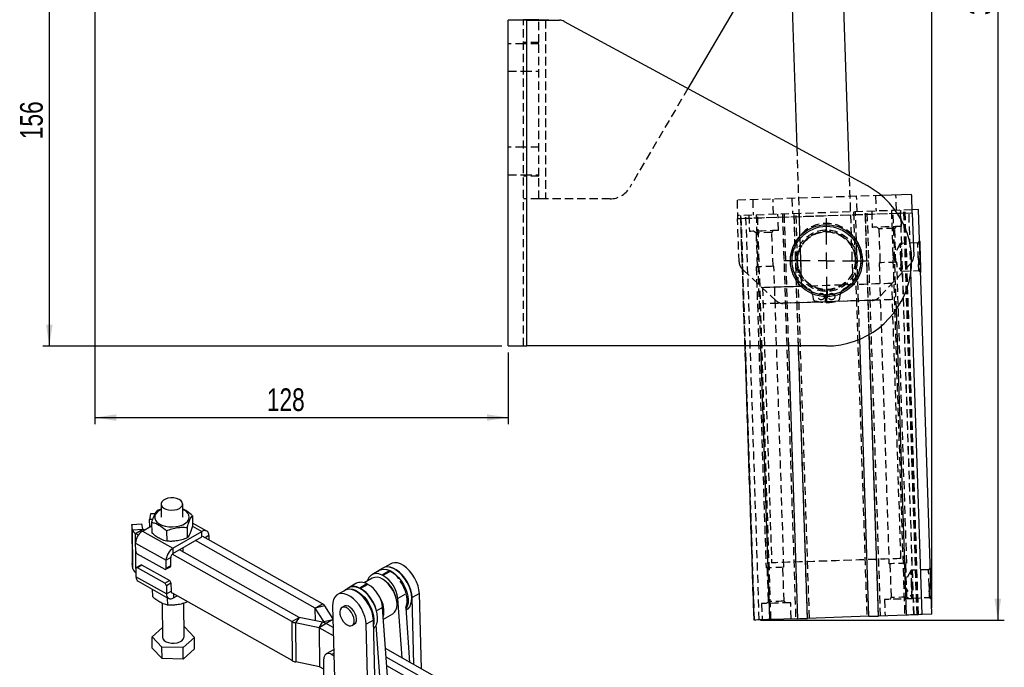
# Model space of a CAD drawing. Extents: x 56 to 806, y 64 to 579.
# Tile 2 of 9: x 56 to 361, y 236 to 436. Entities that reach past the tile are written whole.
import ezdxf

# ---------------------------------------------------------------- set-up
doc = ezdxf.new("R2010")
doc.units = 0
doc.header["$LTSCALE"] = 2
doc.linetypes.add('HIDDEN', pattern=[1.905, 1.27, -0.635])
doc.layers.get('0').update_dxf_attribs({"linetype": 'CONTINUOUS'})
doc.styles.add('SLDTEXTSTYLE0', font='TXT', dxfattribs={"width": 0.75})
doc.dimstyles.new('SLDDIMSTYLE0', dxfattribs={"dimtxt": 7, "dimasz": 6.604, "dimexe": 0, "dimexo": 0.0625, "dimgap": 1.75, "dimtad": 1, "dimdec": 0, "dimrnd": 1e-09, "dimzin": 12, "dimtxsty": 'SLDTEXTSTYLE0', "dimsah": 1, "dimcen": 0.09, "dimazin": 3, "dimtfac": 1, "dimtdec": 0, "dimtofl": 0, "dimtmove": 0, "dimatfit": 3, "dimtolj": 1, "dimtzin": 12})

# ---------------------------------------------------------------- blocks, each defined once
blk = doc.blocks.new('_D')
at = {"color": 179, "linetype": 'CONTINUOUS'}
for p, q in [((77.64, 491.12), (63.53, 491.12)), ((65.53, 491.12), (65.53, 334.97)), ((205.36, 334.97), (63.53, 334.97))]:
    blk.add_line(p, q, dxfattribs=at)
for points in [[(65.53, 491.12), (64.51, 484.52), (66.54, 484.52)], [(65.53, 334.97), (66.54, 341.58), (64.51, 341.58)]]:
    blk.add_solid(points, dxfattribs=at)
at = {"color": 179, "linetype": 'CONTINUOUS', "insert": (56.5, 398.81, 0.1), "char_height": 7, "attachment_point": 1, "rotation": 90, "style": 'SLDTEXTSTYLE0'}
blk.add_mtext('156', dxfattribs=at)
blk = doc.blocks.new('_D_1')
at = {"color": 179, "linetype": 'CONTINUOUS'}
for p, q in [((79.38, 515.12), (79.38, 571.83)), ((338.32, 569.83), (79.38, 569.83)), ((338.32, 254.14), (338.32, 571.83))]:
    blk.add_line(p, q, dxfattribs=at)
for points in [[(79.38, 569.83), (85.98, 568.82), (85.98, 570.85)], [(338.32, 569.83), (331.71, 570.85), (331.71, 568.82)]]:
    blk.add_solid(points, dxfattribs=at)
at = {"color": 179, "linetype": 'CONTINUOUS', "insert": (204.4, 578.86, 0.1), "char_height": 7, "attachment_point": 1, "style": 'SLDTEXTSTYLE0'}
blk.add_mtext('259', dxfattribs=at)
blk = doc.blocks.new('_D_2')
at = {"color": 179, "linetype": 'CONTINUOUS'}
for p, q in [((79.64, 489.12), (79.64, 310.87)), ((207.36, 332.97), (207.36, 310.87)), ((79.64, 312.87), (207.36, 312.87))]:
    blk.add_line(p, q, dxfattribs=at)
for points in [[(79.64, 312.87), (86.25, 311.86), (86.25, 313.89)], [(207.36, 312.87), (200.76, 313.89), (200.76, 311.86)]]:
    blk.add_solid(points, dxfattribs=at)
at = {"color": 179, "linetype": 'CONTINUOUS', "insert": (132.76, 321.9, 0.1), "char_height": 7, "attachment_point": 1, "style": 'SLDTEXTSTYLE0'}
blk.add_mtext('128', dxfattribs=at)
blk = doc.blocks.new('_D_3')
at = {"color": 179, "linetype": 'CONTINUOUS'}
for p, q in [((235.37, 555.38), (360.69, 555.38)), ((358.69, 555.38), (358.69, 250.33)), ((285.35, 250.33), (360.69, 250.33))]:
    blk.add_line(p, q, dxfattribs=at)
for points in [[(358.69, 555.38), (357.67, 548.78), (359.7, 548.78)], [(358.69, 250.33), (359.7, 256.94), (357.67, 256.94)]]:
    blk.add_solid(points, dxfattribs=at)
at = {"color": 179, "linetype": 'CONTINUOUS', "insert": (349.66, 437.15, 0.1), "char_height": 7, "attachment_point": 1, "rotation": 90, "style": 'SLDTEXTSTYLE0'}
blk.add_mtext('305', dxfattribs=at)
blk = doc.blocks.new('SW_CENTERMARKSYMBOL_7')
at = {"color": 0, "linetype": 'CONTINUOUS'}
for p, q in [((0, 5), (0, 13.1125)), ((-5, 0), (-13.1125, 0)), ((0, 0), (-2.5, 0)), ((0, 0), (0, 2.5)), ((0, 0), (0, -2.5)), ((0, 0), (2.5, 0)), ((5, 0), (13.1125, 0)), ((0, -5), (0, -13.1125))]:
    blk.add_line(p, q, dxfattribs=at)

msp = doc.modelspace()

# ---------------------------------------------------------------- linework, layer by layer
at = {"color": 7, "linetype": 'CONTINUOUS'}
for p, q in [((294.357764, 462.81135), (296.550436, 396.249233)), ((312.850067, 387.416883), (310.349086, 463.338132)), ((278.910467, 441.782481), (262.883125, 414.49268)), ((207.364289, 334.973893), (207.364289, 435.573882)), ((213.114288, 435.573882), (207.364289, 435.573882)), ((216.864288, 435.723885), (212.114287, 435.723885)), ((212.114287, 435.573882), (212.114287, 435.723885)), ((213.114288, 334.973893), (213.114288, 435.573882)), ((213.114288, 435.573882), (223.218314, 435.573882)), ((216.864288, 435.573882), (216.864288, 435.723885)), ((216.864288, 435.723885), (218.864288, 435.723885)), ((218.864288, 435.723885), (219.874468, 435.723885)), ((224.647587, 435.211531), (318.257945, 384.486495)), ((332.046779, 381.758279), (322.705539, 381.450555)), ((334.202083, 377.076707), (332.203166, 377.010858)), ((332.236091, 376.011393), (332.674505, 362.702689)), ((338.317575, 252.144477), (334.202083, 377.076707)), ((335.3192, 252.045682), (331.831688, 357.914707)), ((330.446469, 251.885167), (327.336961, 346.2793)), ((321.836511, 251.601568), (318.972023, 338.557682)), ((207.364289, 334.973893), (213.114288, 334.973893)), ((305.705363, 334.973893), (213.114288, 334.973893)), ((283.347389, 250.333658), (280.559191, 334.973893)), ((288.220117, 250.494173), (285.437206, 334.973893)), ((296.830075, 250.777802), (294.05651, 334.973893)), ((299.848439, 250.877223), (297.078146, 334.973893)), ((318.818146, 251.502118), (315.999458, 337.068087)), ((100.083872, 286.149636), (100.126258, 282.097196)), ((106.792559, 282.166927), (106.750173, 286.219366)), ((96.8141, 283.191941), (96.537997, 281.391079)), ((98.183865, 283.13324), (96.8141, 283.191941)), ((100.099915, 284.616035), (98.838941, 284.164103)), ((91.018109, 279.845987), (94.172617, 280.025574)), ((94.424592, 278.384232), (94.172617, 280.025574)), ((97.423295, 281.35314), (96.537997, 281.391079)), ((96.561768, 279.118832), (96.537997, 281.391079)), ((97.145239, 280.548005), (97.179062, 277.314665)), ((109.78559, 282.568436), (109.819413, 279.335095)), ((114.195337, 277.830884), (109.809304, 280.301337)), ((91.270078, 278.204649), (91.018109, 279.845987)), ((91.018109, 279.845987), (91.144128, 267.79819)), ((91.270078, 278.204649), (94.424592, 278.384232)), ((91.396104, 266.156848), (91.270078, 278.204649)), ((92.187346, 277.089244), (94.426517, 278.38189)), ((93.051855, 276.602306), (92.187346, 277.089244)), ((94.313197, 277.820762), (97.156596, 279.462222)), ((94.313197, 277.820762), (103.74059, 272.510739)), ((94.861142, 278.137086), (94.426517, 278.38189)), ((101.771712, 277.942123), (101.805535, 274.708782)), ((103.74059, 272.510739), (112.697275, 277.681324)), ((108.091888, 278.952338), (108.125711, 275.718998)), ((112.714464, 276.03844), (112.697275, 277.681324)), ((92.217656, 274.131826), (101.645049, 268.821803)), ((92.243717, 271.640124), (92.217656, 274.131826)), ((103.757779, 270.867855), (112.714464, 276.03844)), ((147.7163, 254.065335), (110.734565, 274.895469)), ((149.955471, 255.357981), (112.973737, 276.188115)), ((114.844376, 276.441612), (114.85813, 275.126722)), ((103.74059, 272.510739), (103.757779, 270.867855)), ((142.719412, 251.180693), (105.737678, 272.010827)), ((106.905681, 271.352943), (106.891829, 272.677104)), ((91.396104, 266.156848), (91.144128, 267.79819)), ((92.720812, 270.826997), (101.205471, 266.047973)), ((103.059263, 269.638211), (101.645049, 268.821803)), ((101.67111, 266.330101), (101.645049, 268.821803)), ((103.085323, 267.146509), (103.059263, 269.638211)), ((140.480241, 249.888047), (103.498506, 270.718181)), ((92.300425, 266.218615), (92.326493, 263.726909)), ((93.852705, 267.346887), (92.438491, 266.530478)), ((94.180284, 267.317147), (92.766071, 266.500739)), ((101.250723, 261.721719), (92.766071, 266.500739)), ((102.664937, 262.538127), (94.180284, 267.317147)), ((101.533051, 266.018234), (102.947264, 266.834642)), ((101.67111, 266.330101), (103.085323, 267.146509)), ((167.44166, 265.632186), (165.202488, 264.33954)), ((168.629729, 266.404643), (167.498358, 265.751517)), ((170.65954, 265.505594), (168.420369, 264.212948)), ((170.894359, 265.393578), (168.655188, 264.100932)), ((171.047819, 267.713978), (169.193013, 266.643221)), ((170.894359, 265.393578), (170.65954, 265.505594)), ((172.475845, 265.955725), (172.334446, 266.03738)), ((101.753886, 258.416886), (92.326493, 263.726909)), ((92.975532, 262.337638), (102.402925, 257.027615)), ((101.250723, 261.721719), (102.664937, 262.538127)), ((103.142032, 261.725001), (101.727818, 260.908592)), ((103.142032, 261.725001), (103.1681, 259.233294)), ((165.340561, 263.283822), (162.819982, 261.828722)), ((168.655188, 264.100932), (168.420369, 264.212948)), ((168.751697, 262.832935), (168.516033, 262.969026)), ((97.361565, 259.867184), (97.385279, 257.600085)), ((101.727818, 260.908592), (101.753886, 258.416886)), ((101.753886, 258.416886), (103.1681, 259.233294)), ((140.606263, 237.840248), (103.624525, 258.670384)), ((156.835058, 259.509125), (154.595886, 258.216479)), ((158.070353, 260.308845), (156.938982, 259.655719)), ((160.312922, 261.625085), (158.07375, 260.332439)), ((163.706324, 261.491587), (161.467152, 260.198941)), ((161.701971, 260.086925), (161.467152, 260.198941)), ((163.941143, 261.379571), (161.701971, 260.086925)), ((161.916468, 259.859927), (161.77507, 259.941582)), ((163.941143, 261.379571), (163.706324, 261.491587)), ((101.988038, 257.261302), (102.011753, 254.994203)), ((103.90098, 257.177179), (105.073659, 257.854152)), ((108.331774, 256.019004), (108.331921, 256.004422)), ((174.570918, 238.643636), (173.248875, 256.9919)), ((177.572077, 256.964553), (177.572078, 257.127835)), ((179.896902, 258.565486), (177.657731, 257.27284)), ((178.230581, 236.582314), (177.657731, 257.27284)), ((180.54158, 235.280632), (179.896902, 258.565486)), ((100.404019, 255.543153), (100.513489, 245.077596)), ((107.17979, 245.147328), (107.070862, 255.561198)), ((147.7163, 254.065335), (149.955471, 255.357981)), ((150.688588, 254.710087), (147.717841, 254.063974)), ((150.398682, 249.939854), (147.717841, 254.063974)), ((153.184543, 250.87039), (150.688588, 254.710087)), ((153.07954, 254.662919), (154.258272, 212.088799)), ((156.674884, 254.615159), (155.967777, 254.206955)), ((170.512253, 226.826444), (168.53483, 254.27054)), ((173.005431, 255.192316), (173.005431, 255.464452)), ((177.001887, 237.274382), (175.788532, 254.114193)), ((175.835931, 253.456346), (176.03746, 253.572687)), ((140.480241, 249.888047), (142.719412, 251.180693)), ((140.480241, 249.888047), (140.606263, 237.840248)), ((142.721819, 251.179831), (141.625378, 249.478007)), ((149.986661, 249.701999), (142.721819, 251.179831)), ((148.89022, 248.000175), (149.986661, 249.701999)), ((165.684141, 250.360633), (163.44497, 249.067987)), ((166.43864, 223.109221), (165.684141, 250.360633)), ((167.012701, 250.868755), (167.012701, 251.032037)), ((168.798181, 250.615565), (171.690045, 252.285002)), ((296.830075, 250.777802), (288.220117, 250.494173)), ((318.818146, 251.502118), (299.848439, 250.877223)), ((330.446469, 251.885167), (321.836511, 251.601568)), ((338.317575, 252.144477), (335.3192, 252.045682)), ((97.30918, 245.220686), (100.481904, 248.097285)), ((107.1469, 248.292013), (107.349799, 248.288656)), ((107.349799, 248.288656), (110.384099, 245.004238)), ((148.89022, 248.000175), (141.625378, 249.478007)), ((141.625378, 249.478007), (141.751399, 237.430208)), ((148.89022, 248.000175), (149.016241, 235.952377)), ((151.131798, 249.291959), (148.892627, 247.999313)), ((148.892627, 247.999313), (149.018648, 235.951515)), ((153.333282, 245.498093), (148.892627, 247.999313)), ((153.261454, 248.092421), (151.131798, 249.291959)), ((159.142519, 248.707546), (159.849626, 249.115749)), ((164.199468, 221.816575), (163.44497, 249.067987)), ((168.273081, 225.533798), (166.600028, 248.75363)), ((100.34348, 241.936268), (97.30918, 245.220686)), ((97.345841, 241.715872), (97.30918, 245.220686)), ((110.384099, 245.004238), (106.88094, 241.828045)), ((110.42076, 241.499424), (110.384099, 245.004238)), ((100.380141, 238.431454), (97.345841, 241.715872)), ((106.88094, 241.828045), (100.34348, 241.936268)), ((100.380141, 238.431454), (100.34348, 241.936268)), ((106.917601, 238.323232), (106.88094, 241.828045)), ((110.42076, 241.499424), (106.917601, 238.323232)), ((153.343338, 241.191096), (151.104166, 239.89845)), ((153.343338, 241.191096), (153.451018, 241.245699)), ((186.837185, 231.734604), (169.453089, 241.526277)), ((106.917601, 238.323232), (100.380141, 238.431454)), ((149.016241, 235.952377), (141.751399, 237.430208)), ((150.413674, 231.295614), (150.413674, 238.372301)), ((152.770697, 239.733423), (153.504617, 239.30974)), ((184.598013, 230.441958), (169.644886, 238.864376)), ((150.413675, 235.165759), (149.018648, 235.951515)), ((182.358842, 229.149312), (169.836684, 236.202476))]:
    msp.add_line(p, q, dxfattribs=at)
at = {"color": 7, "linetype": 'HIDDEN'}
for p, q in [((212.114287, 334.973893), (212.114287, 435.573882)), ((213.114288, 334.973893), (213.114288, 435.573882)), ((216.864288, 428.723885), (216.864288, 435.573882)), ((218.864288, 435.723885), (218.864288, 380.42388)), ((218.864288, 435.573882), (218.864288, 380.42388)), ((212.114287, 428.323886), (207.364289, 428.323886)), ((216.864288, 428.723885), (212.114287, 428.723885)), ((216.864288, 428.323886), (212.114287, 428.323886)), ((216.864288, 387.423887), (216.864288, 428.723885)), ((207.364289, 419.823884), (212.114287, 419.823884)), ((212.114287, 419.823884), (216.864288, 419.823884)), ((262.883125, 414.49268), (244.903622, 383.87893)), ((212.114287, 396.323888), (207.364289, 396.323888)), ((216.864288, 396.323888), (212.114287, 396.323888)), ((296.550436, 396.249233), (297.962932, 353.370717)), ((207.364289, 387.823886), (212.114287, 387.823886)), ((212.114287, 387.823886), (216.864288, 387.823886)), ((216.864288, 387.423887), (212.114287, 387.423887)), ((216.864288, 380.42388), (216.864288, 387.423887)), ((313.954258, 353.897503), (312.850067, 387.416883)), ((216.864288, 380.42388), (212.114287, 380.42388)), ((218.864288, 380.42388), (216.864288, 380.42388)), ((238.867621, 380.42388), (218.864288, 380.42388)), ((322.705539, 381.450555), (278.076054, 379.980392)), ((295.066839, 380.540094), (295.223227, 375.792673)), ((315.212386, 376.451141), (315.055998, 381.198576)), ((320.902826, 381.391174), (321.059214, 376.643753)), ((327.355796, 376.851177), (327.199409, 381.598598)), ((282.923428, 380.140072), (283.079816, 375.392637)), ((289.376398, 375.600061), (289.220011, 380.347482)), ((332.203166, 377.010858), (278.232446, 375.232956)), ((332.236091, 376.011393), (278.26537, 374.233505)), ((327.677676, 375.861234), (278.26537, 374.233505)), ((280.559191, 334.973893), (279.2319, 375.265888)), ((283.347389, 250.333658), (279.2319, 375.265888)), ((283.497309, 250.338605), (279.381821, 375.27082)), ((284.951353, 250.386498), (280.835865, 375.318727)), ((281.730546, 375.348202), (281.895166, 370.350904)), ((285.437206, 334.973893), (284.104628, 375.426403)), ((288.569556, 250.505677), (284.454068, 375.437907)), ((290.890286, 370.647228), (290.725669, 375.644511)), ((292.099921, 375.689781), (296.215409, 250.757537)), ((294.05651, 334.973893), (292.71459, 375.710032)), ((297.078146, 334.973893), (295.732951, 375.809467)), ((299.848439, 250.877223), (295.732951, 375.809467)), ((300.463105, 250.897488), (296.347616, 375.829703)), ((297.222143, 375.858522), (297.962932, 353.370717)), ((313.954258, 353.897503), (313.213469, 376.385293)), ((314.087996, 376.414112), (318.203481, 251.481882)), ((315.999458, 337.068087), (314.702662, 376.434362)), ((318.972023, 338.557682), (317.721026, 376.533783)), ((321.836511, 251.601568), (317.721026, 376.533783)), ((322.451176, 251.621804), (318.335691, 376.554033)), ((319.709944, 376.599303), (319.874564, 371.60202)), ((325.781653, 376.799321), (329.897137, 251.867077)), ((327.336961, 346.2793), (326.330984, 376.817411)), ((332.736896, 251.960626), (328.621404, 376.892871)), ((332.750203, 251.961074), (328.634718, 376.893303)), ((328.869687, 371.89833), (328.705067, 376.895613)), ((333.720067, 251.993022), (329.604575, 376.925251)), ((334.013374, 252.002678), (329.89789, 376.934907)), ((334.156873, 252.007416), (330.04138, 376.939646)), ((334.161097, 252.007535), (330.045612, 376.93978)), ((331.831688, 357.914707), (331.203708, 376.977927)), ((278.703781, 360.924801), (278.26537, 374.233505)), ((321.373755, 371.651402), (321.932787, 371.128029)), ((326.847123, 371.289915), (327.370496, 371.848947)), ((327.191459, 360.837078), (326.847123, 371.289915)), ((283.394353, 370.400286), (283.953389, 369.876912)), ((283.953389, 369.876912), (284.297721, 359.424091)), ((288.867721, 370.038799), (289.391098, 370.597831)), ((289.212057, 359.585977), (288.867721, 370.038799)), ((321.932787, 371.128029), (322.277123, 360.675192)), ((328.54172, 366.667694), (326.211283, 362.305603)), ((333.957786, 366.846106), (328.54172, 366.667694)), ((334.519336, 367.445922), (333.957786, 366.846106)), ((326.211283, 362.305603), (328.823747, 358.106336)), ((284.006381, 359.414494), (287.068302, 266.46491)), ((292.565321, 266.645989), (289.503397, 359.595573)), ((331.866147, 360.553599), (321.966285, 349.979273)), ((321.985776, 360.665596), (325.047703, 267.716012)), ((330.544719, 267.897091), (327.482799, 360.846675)), ((332.046995, 360.765702), (331.866147, 360.553599)), ((290.226141, 348.933703), (279.651826, 358.833558)), ((328.823747, 358.106336), (334.239812, 358.284763)), ((334.239812, 358.284763), (334.839621, 357.723198)), ((326.112369, 349.295295), (325.947748, 354.292578)), ((328.746283, 269.338659), (325.947748, 354.292578)), ((285.969438, 352.975628), (286.134059, 347.978345)), ((285.969438, 352.975628), (288.767969, 268.021709)), ((301.447542, 350.757456), (301.607059, 349.545798)), ((305.405365, 348.424858), (305.496061, 352.323807)), ((305.914665, 352.323807), (306.00536, 348.424858)), ((309.803666, 349.545798), (309.963183, 350.757456)), ((319.875041, 349.031231), (292.375242, 348.125345)), ((330.597715, 257.434657), (330.253379, 267.887494)), ((287.359645, 266.474507), (287.703982, 256.02167)), ((292.618314, 256.183556), (292.273981, 266.636393)), ((325.339043, 267.725608), (325.683379, 257.272771)), ((331.867034, 265.72246), (329.536596, 261.360368)), ((337.283099, 265.900871), (331.867034, 265.72246)), ((337.844657, 266.500688), (337.283099, 265.900871)), ((329.536596, 261.360368), (332.14906, 257.161102)), ((287.703982, 256.02167), (287.180601, 255.462638)), ((293.177349, 255.660168), (292.618314, 256.183556)), ((294.841157, 250.712267), (294.676537, 255.70958)), ((323.660815, 256.664357), (323.825436, 251.667074)), ((325.683379, 257.272771), (325.159999, 256.713739)), ((331.156747, 256.911299), (330.597715, 257.434657)), ((332.14906, 257.161102), (337.565126, 257.339499)), ((332.820551, 251.963398), (332.655938, 256.960681)), ((337.565126, 257.339499), (338.164935, 256.777963)), ((285.681413, 255.413255), (285.846034, 250.415972)), ((283.347389, 250.333658), (283.347392, 250.333658))]:
    msp.add_line(p, q, dxfattribs=at)
at = {"color": 8, "linetype": 'CONTINUOUS'}
for p, q in [((218.864288, 435.723885), (218.864288, 435.573882)), ((332.236091, 376.011393), (327.677676, 375.861234)), ((92.217649, 274.19193), (92.187346, 277.089244)), ((109.809851, 279.307679), (112.697275, 277.681324)), ((114.844376, 276.441612), (113.698304, 275.779999)), ((92.300763, 266.246583), (92.244644, 271.611444)), ((103.88691, 258.522594), (103.90098, 257.177179)), ((175.440821, 258.257284), (173.248875, 256.9919)), ((147.757198, 250.155522), (147.7163, 254.065335)), ((147.758727, 250.155211), (147.717841, 254.063974)), ((168.53483, 254.27054), (166.707204, 253.215475)), ((150.398682, 249.939854), (153.193477, 250.547698)), ((150.402263, 249.597514), (150.398682, 249.939854)), ((153.195264, 250.483172), (151.131798, 249.291959)), ((152.770697, 239.733423), (153.481525, 240.143775))]:
    msp.add_line(p, q, dxfattribs=at)
at = {"color": 7, "linetype": 'CONTINUOUS', "flags": 128}
for points in [[(332.236091, 376.011393), (332.199158, 377.132556), (332.163649, 378.210625), (332.130918, 379.20419), (332.102226, 380.075059), (332.078682, 380.789748), (332.061188, 381.320825), (332.050415, 381.647846), (332.046779, 381.758279)], [(334.679479, 362.584567), (334.717804, 361.421159), (334.753903, 360.325372), (334.785672, 359.36088), (334.811272, 358.58374), (334.829213, 358.039102), (334.838452, 357.758647), (334.838452, 357.758647), (334.829213, 358.039102), (334.811272, 358.58374), (334.785672, 359.36088), (334.753903, 360.325372), (334.717804, 361.421159), (334.679479, 362.584567), (334.64116, 363.747961), (334.605062, 364.843747), (334.573286, 365.80824), (334.547685, 366.58538), (334.529744, 367.130018), (334.520506, 367.410487), (334.520506, 367.410487), (334.529744, 367.130018), (334.547685, 366.58538), (334.573286, 365.80824), (334.605062, 364.843747), (334.64116, 363.747961), (334.679479, 362.584567)], [(103.279124, 284.284321), (104.182756, 284.339911), (105.029602, 284.532304), (105.756845, 284.847235), (106.310556, 285.261343), (106.649666, 285.743919), (106.749025, 286.259171), (106.601266, 286.768885), (106.217345, 287.235258), (105.625737, 287.623701), (104.870323, 287.905403), (104.007124, 288.059473), (103.100156, 288.074488), (102.216689, 287.949332), (101.422245, 287.693285), (100.775744, 287.32534), (100.325134, 286.872783), (100.103839, 286.369178), (100.128265, 285.851879), (100.396602, 285.359247), (100.888952, 284.927821), (101.568799, 284.589596), (102.385715, 284.369662), (103.279124, 284.284321)], [(100.101432, 284.471116), (99.688453, 284.25607), (98.965912, 283.738401), (98.453485, 283.145621), (98.175125, 282.50545), (98.14385, 281.847821), (98.36113, 281.203481), (98.8168, 280.602559), (99.489551, 280.073156), (100.347928, 279.640026), (101.351795, 279.32342), (102.454212, 279.138142), (103.603636, 279.092854), (104.746307, 279.189682), (105.828808, 279.424089), (106.800523, 279.785116), (107.616008, 280.255885), (108.237131, 280.814384), (108.634858, 281.434494), (108.79059, 282.087219), (108.697033, 282.742047), (108.358576, 283.368348), (107.79104, 283.936842), (107.020961, 284.420947), (106.767734, 284.540847)], [(179.896902, 258.565486), (179.777715, 259.730686), (179.486096, 260.95147), (179.031974, 262.186267), (178.430816, 263.393029), (177.703093, 264.530657), (176.873585, 265.560412), (175.970543, 266.447229), (175.024716, 267.160908), (174.068315, 267.677143), (173.133908, 267.978357), (172.253316, 268.054288), (171.456526, 267.902356), (171.047819, 267.713978)], [(167.010069, 265.383034), (167.415876, 265.701731), (168.123121, 266.006978), (168.929331, 266.097798), (169.808595, 265.971275), (170.73265, 265.631473), (171.671798, 265.089315), (172.595854, 264.362225), (173.475117, 263.473572), (174.281327, 262.451922), (174.988572, 261.330106), (175.574122, 260.144186), (176.019154, 258.932275), (176.309367, 257.733324), (176.435432, 256.585868), (176.393297, 255.526792), (176.184317, 254.59013), (175.815209, 253.80599), (175.811191, 253.799706)], [(176.03746, 253.572687), (176.429205, 253.852701), (176.946579, 254.459116), (177.315688, 255.243257), (177.524668, 256.179918), (177.566803, 257.238994), (177.440738, 258.38645), (177.150525, 259.585401), (176.705492, 260.797313), (176.119943, 261.983233), (175.412698, 263.105048), (174.606487, 264.126698), (173.727224, 265.015351), (172.803169, 265.742441), (171.864021, 266.2846), (170.939965, 266.624401), (170.060702, 266.750924), (169.254492, 266.660105), (168.629729, 266.404643)], [(177.657731, 257.27284), (177.538544, 258.43804), (177.246924, 259.658824), (176.792803, 260.893621), (176.191645, 262.100383), (175.463921, 263.238011), (174.634414, 264.267766), (173.731372, 265.154583), (172.785545, 265.868261), (171.829144, 266.384497), (170.894737, 266.685711), (170.014145, 266.761642), (169.829183, 266.747549)], [(338.004792, 261.639318), (338.043118, 260.475925), (338.079216, 259.380123), (338.110993, 258.415631), (338.136593, 257.638505), (338.154534, 257.093868), (338.163772, 256.813398), (338.163772, 256.813398), (338.154534, 257.093868), (338.136593, 257.638505), (338.110993, 258.415631), (338.079216, 259.380123), (338.043118, 260.475925), (338.004792, 261.639318), (337.966474, 262.802711), (337.930376, 263.898513), (337.898599, 264.863006), (337.872999, 265.640146), (337.855058, 266.184768), (337.845819, 266.465238), (337.845819, 266.465238), (337.855058, 266.184768), (337.872999, 265.640146), (337.898599, 264.863006), (337.930376, 263.898513), (337.966474, 262.802711), (338.004792, 261.639318)], [(168.420369, 264.212948), (167.421146, 264.574126), (166.477558, 264.68222), (165.625866, 264.53308), (164.898801, 264.132435), (164.324302, 263.495684), (163.924449, 262.647294), (163.859893, 262.429052)], [(171.690045, 252.285002), (171.690303, 252.285152), (172.248708, 252.748513), (172.663641, 253.405402), (172.919155, 254.230573), (173.005431, 255.192316), (172.919155, 256.253672), (172.663641, 257.373854), (172.248708, 258.509815), (171.690303, 259.617898), (171.009885, 260.655519), (170.233601, 261.582806), (169.391284, 262.364125), (168.515303, 262.969447)], [(175.732882, 254.203849), (175.963287, 254.813002), (176.136121, 255.780897), (176.136121, 256.867061), (175.963287, 258.034507), (175.623505, 259.243476), (175.128345, 260.452801), (174.494671, 261.6213), (173.970249, 262.407123)], [(103.1681, 259.233294), (103.183358, 259.080885), (103.225213, 258.950016), (103.292038, 258.845723), (103.381283, 258.772008), (103.489503, 258.731709), (103.612546, 258.726374), (103.623928, 258.727594)], [(156.450693, 259.287236), (156.856499, 259.605933), (157.563745, 259.91118), (158.369955, 260.001999), (159.249218, 259.875477), (160.173274, 259.535675), (161.112421, 258.993516), (162.036477, 258.266426), (162.91574, 257.377774), (163.72195, 256.356123), (164.429196, 255.234308), (165.014745, 254.048388), (165.459778, 252.836476), (165.749991, 251.637525), (165.876055, 250.49007), (165.833921, 249.430993), (165.72614, 248.843706)], [(165.684141, 250.360633), (165.564954, 251.525833), (165.273334, 252.746618), (164.819213, 253.981415), (164.218055, 255.188176), (163.490332, 256.325804), (162.660824, 257.35556), (161.757782, 258.242376), (160.811955, 258.956055), (159.855554, 259.47229), (158.921147, 259.773504), (158.040555, 259.849436), (157.243765, 259.697504), (156.835058, 259.509125)], [(165.758758, 247.665573), (165.869829, 247.756903), (166.387203, 248.363318), (166.756312, 249.147459), (166.965292, 250.08412), (167.007427, 251.143196), (166.881362, 252.290652), (166.591149, 253.489603), (166.146116, 254.701514), (165.560567, 255.887435), (164.853322, 257.00925), (164.047111, 258.0309), (163.167848, 258.919553), (162.243792, 259.646643), (161.304645, 260.188802), (160.380589, 260.528603), (159.501326, 260.655126), (158.695116, 260.564306), (158.070353, 260.308845)], [(163.44497, 249.067987), (163.325782, 250.233187), (163.034163, 251.453972), (162.580042, 252.688768), (161.978883, 253.89553), (161.25116, 255.033158), (160.421653, 256.062914), (159.51861, 256.94973), (158.572784, 257.663409), (157.616382, 258.179644), (156.681975, 258.480858), (155.801383, 258.55679), (155.004593, 258.404858), (154.318738, 258.030235), (153.767176, 257.445678), (153.368688, 256.671092), (153.136844, 255.732856), (153.07954, 254.662919)], [(157.555148, 248.864733), (158.160859, 248.611201), (158.721648, 248.568747), (159.195922, 248.740521), (159.548507, 249.113781), (159.753255, 249.660846), (159.794978, 250.341143), (159.670584, 251.104215), (159.389298, 251.893471), (158.971981, 252.650374), (158.449584, 253.318789), (157.860851, 253.849142), (157.249445, 254.202099), (156.660712, 254.351483), (156.138315, 254.286215), (155.720999, 254.011135), (155.439712, 253.546645), (155.315318, 252.927196), (155.357042, 252.198726), (155.561789, 251.415265), (155.914375, 250.634918), (156.388649, 249.915558), (156.949437, 249.31054), (157.555148, 248.864733)], [(159.849626, 249.115749), (159.903028, 249.148725), (160.255614, 249.521985), (160.460361, 250.06905), (160.502085, 250.749347), (160.377691, 251.512419), (160.096404, 252.301675), (159.679088, 253.058578), (159.156691, 253.726993), (158.567958, 254.257346), (157.956552, 254.610303), (157.367819, 254.759687), (156.845422, 254.694419), (156.674884, 254.615159)], [(288.220117, 250.494173), (287.557481, 250.472328), (286.909306, 250.45099), (286.276026, 250.430128), (285.65806, 250.409773), (285.055818, 250.389925), (284.469703, 250.370613), (283.900099, 250.351867), (283.347389, 250.333658)], [(296.830075, 250.777802), (296.839943, 250.77813), (297.528112, 250.80078), (298.339257, 250.827512), (299.150405, 250.854245), (299.838571, 250.876895), (299.848439, 250.877223)], [(318.818146, 251.502118), (318.828018, 251.502446), (319.516184, 251.525125), (320.327328, 251.551828), (321.138481, 251.578561), (321.826646, 251.60124), (321.836511, 251.601568)], [(335.3192, 252.045682), (334.766487, 252.027503), (334.19689, 252.008727), (333.610767, 251.989416), (333.00853, 251.969567), (332.390563, 251.949212), (331.757286, 251.928351), (331.109108, 251.907012), (330.446469, 251.885167)], [(100.513489, 245.077596), (100.514637, 245.037792), (100.662397, 244.528078), (101.046317, 244.061705), (101.637925, 243.673262), (102.393339, 243.39156), (103.256546, 243.237486), (104.163513, 243.222472), (105.046974, 243.347633), (105.841417, 243.603679), (106.487919, 243.971625), (106.938528, 244.42418), (107.159824, 244.927785), (107.17979, 245.147328)]]:
    msp.add_lwpolyline(points, dxfattribs=at)
at = {"color": 7, "linetype": 'HIDDEN', "flags": 128}
for points in [[(278.076054, 379.980392), (278.079694, 379.869959), (278.090468, 379.542938), (278.107962, 379.011861), (278.131505, 378.297171), (278.160194, 377.426303), (278.192921, 376.432738), (278.228434, 375.354669), (278.26537, 374.233505)], [(328.869687, 371.89833), (328.790018, 371.895707), (328.441637, 371.884233), (327.837558, 371.864325), (327.015722, 371.837265), (326.02779, 371.80472), (324.935818, 371.768749), (323.808433, 371.7316), (322.716461, 371.695629), (321.728522, 371.663085), (320.906693, 371.636009), (320.302607, 371.616116), (319.954226, 371.604643), (319.874564, 371.60202)], [(326.847123, 371.289915), (326.809788, 371.288678), (326.517919, 371.279067), (325.969392, 371.260992), (325.230354, 371.236643), (324.389951, 371.208972), (323.549556, 371.181286), (322.810518, 371.156937), (322.261983, 371.138862), (321.970114, 371.129251), (321.932787, 371.128029)], [(290.890286, 370.647228), (290.810624, 370.644591), (290.462242, 370.633117), (289.858157, 370.613224), (289.036328, 370.586148), (288.048388, 370.553604), (286.95642, 370.517633), (285.829032, 370.480499), (284.737063, 370.444528), (283.749128, 370.411983), (282.927295, 370.384908), (282.323213, 370.365015), (281.974831, 370.353526), (281.895166, 370.350904)], [(288.867721, 370.038799), (288.830394, 370.037577), (288.538525, 370.027951), (287.989991, 370.00989), (287.250956, 369.985542), (286.410553, 369.957856), (285.570154, 369.930169), (284.83112, 369.905836), (284.282586, 369.887761), (283.990716, 369.878149), (283.953389, 369.876912)], [(328.682737, 362.387023), (328.71923, 361.279091), (328.753242, 360.246679), (328.782448, 359.36012), (328.804852, 358.679837), (328.818941, 358.252204), (328.823747, 358.106336), (328.818941, 358.252204), (328.804852, 358.679837), (328.782448, 359.36012), (328.753242, 360.246679), (328.71923, 361.279091), (328.682737, 362.387023), (328.646237, 363.494939), (328.612225, 364.527351), (328.583026, 365.41391), (328.560615, 366.094193), (328.546526, 366.521842), (328.54172, 366.667694), (328.546526, 366.521842), (328.560615, 366.094193), (328.583026, 365.41391), (328.612225, 364.527351), (328.646237, 363.494939), (328.682737, 362.387023)], [(334.098795, 362.565434), (334.135296, 361.457518), (334.1693, 360.425091), (334.198506, 359.538532), (334.220918, 358.858264), (334.235007, 358.430615), (334.239812, 358.284763), (334.235007, 358.430615), (334.220918, 358.858264), (334.198506, 359.538532), (334.1693, 360.425091), (334.135296, 361.457518), (334.098795, 362.565434), (334.062302, 363.67335), (334.02829, 364.705777), (333.999084, 365.592337), (333.976673, 366.272605), (333.962591, 366.700253), (333.957786, 366.846106), (333.957786, 366.846106)], [(289.503397, 359.595573), (289.49401, 359.59526), (289.2719, 359.587944), (288.777033, 359.571642), (288.063036, 359.548128), (287.207277, 359.519935), (286.302501, 359.490133), (285.446742, 359.46194), (284.732746, 359.438411), (284.237878, 359.422109), (284.015769, 359.414792), (284.006381, 359.414494)], [(327.482799, 360.846675), (327.473411, 360.846362), (327.251302, 360.839045), (326.756434, 360.822743), (326.04243, 360.799229), (325.186679, 360.771036), (324.281895, 360.741234), (323.426144, 360.713041), (322.712148, 360.689527), (322.21728, 360.673225), (321.995163, 360.665909), (321.985776, 360.665596)], [(325.947748, 354.292578), (325.802008, 354.28778), (325.366901, 354.273445), (324.648784, 354.249797), (323.65811, 354.217163), (322.409348, 354.176021), (320.920693, 354.126981), (319.213854, 354.070759), (317.313732, 354.008159), (315.248022, 353.940121), (313.046845, 353.867612), (310.742313, 353.79169), (308.368022, 353.713474), (305.958593, 353.63411), (303.549169, 353.554732), (301.174877, 353.476516), (298.870342, 353.400609), (296.669168, 353.3281), (294.603458, 353.260046), (292.703332, 353.197462), (290.996494, 353.141225), (289.507842, 353.092185), (288.259076, 353.051058), (287.268409, 353.018424), (286.550285, 352.994761), (286.115182, 352.980426), (285.969438, 352.975628)], [(297.962932, 353.370717), (296.669168, 353.3281), (294.603458, 353.260046), (292.703332, 353.197462), (290.996494, 353.141225), (289.507842, 353.092185), (288.259076, 353.051058), (287.268409, 353.018424), (286.550285, 352.994761), (286.115182, 352.980426), (285.969438, 352.975628)], [(325.947748, 354.292578), (325.802008, 354.28778), (325.366901, 354.273445), (324.648784, 354.249797), (323.65811, 354.217163), (322.409348, 354.176021), (320.920693, 354.126981), (319.213854, 354.070759), (317.313732, 354.008159), (315.248022, 353.940121), (313.046845, 353.867612), (310.742313, 353.79169), (308.368022, 353.713474), (305.958593, 353.63411)], [(306.123214, 348.636812), (303.713785, 348.557449), (301.339494, 348.479232), (299.034962, 348.403311), (296.833789, 348.330802), (294.768078, 348.262763), (292.867949, 348.200163), (291.161114, 348.143941), (289.672458, 348.094902), (288.423693, 348.05376), (287.433026, 348.021126), (286.714906, 347.997478), (286.279799, 347.983143), (286.134059, 347.978345)], [(326.112369, 349.295295), (325.966628, 349.290496), (325.531522, 349.276161), (324.813398, 349.252498), (323.822731, 349.219865), (322.573969, 349.178738), (321.085313, 349.129698), (319.378475, 349.073476), (317.478346, 349.010876), (315.412635, 348.942822), (313.211465, 348.870313), (310.906934, 348.794407), (308.532642, 348.716191), (306.123214, 348.636812)], [(328.746283, 269.338659), (328.600543, 269.333861), (328.165436, 269.319526), (327.447312, 269.295877), (326.456645, 269.263244), (325.207883, 269.222102), (323.719228, 269.173062), (322.012389, 269.11684), (320.11226, 269.05424), (318.046549, 268.986202), (315.84538, 268.913692), (313.540848, 268.837771), (311.166549, 268.759555), (308.757128, 268.680191), (306.3477, 268.600813), (303.973408, 268.522597), (301.668873, 268.44669), (299.467703, 268.374181), (297.401989, 268.306127), (295.501863, 268.243543), (293.795029, 268.187306), (292.306373, 268.138266), (291.057607, 268.097139), (290.066941, 268.064505), (289.348816, 268.040842), (288.913714, 268.026507), (288.767969, 268.021709)], [(330.544719, 267.897091), (330.535332, 267.896793), (330.313222, 267.889476), (329.818355, 267.873174), (329.104358, 267.849645), (328.248599, 267.821452), (327.343823, 267.79165), (326.488065, 267.763457), (325.774068, 267.739943), (325.2792, 267.723641), (325.057091, 267.716325), (325.047703, 267.716012)], [(292.565321, 266.645989), (292.555934, 266.645676), (292.333824, 266.63836), (291.838957, 266.622058), (291.124957, 266.598544), (290.269202, 266.570351), (289.364422, 266.540548), (288.508667, 266.512355), (287.79467, 266.488841), (287.299802, 266.47254), (287.077689, 266.465208), (287.068302, 266.46491)], [(332.008051, 261.441773), (332.044544, 260.333857), (332.078555, 259.30143), (332.107762, 258.414886), (332.130166, 257.734588), (332.144255, 257.306955), (332.14906, 257.161102), (332.144255, 257.306955), (332.130166, 257.734588), (332.107762, 258.414886), (332.078555, 259.30143), (332.044544, 260.333857), (332.008051, 261.441773), (331.97155, 262.54969), (331.937538, 263.582117), (331.90834, 264.468676), (331.885928, 265.148944), (331.871839, 265.576592), (331.867034, 265.72246), (331.871839, 265.576592), (331.885928, 265.148944), (331.90834, 264.468676), (331.937538, 263.582117), (331.97155, 262.54969), (332.008051, 261.441773)], [(337.424109, 261.620185), (337.460609, 260.512269), (337.494614, 259.479857), (337.52382, 258.593297), (337.546231, 257.913015), (337.56032, 257.485381), (337.565126, 257.339499), (337.56032, 257.485381), (337.546231, 257.913015), (337.52382, 258.593297), (337.494614, 259.479857), (337.460609, 260.512269), (337.424109, 261.620185), (337.387616, 262.728116), (337.353604, 263.760528), (337.324398, 264.647088), (337.301986, 265.32737), (337.287905, 265.755004), (337.283099, 265.900871), (337.283099, 265.900871)], [(294.676537, 255.70958), (294.596871, 255.706957), (294.24849, 255.695454), (293.644404, 255.675575), (292.822575, 255.648485), (291.834639, 255.615941), (290.742671, 255.57997), (289.615283, 255.542836), (288.523314, 255.506864), (287.535375, 255.47432), (286.713546, 255.44726), (286.10946, 255.427352), (285.761079, 255.415878), (285.681413, 255.413255)], [(292.618314, 256.183556), (292.580986, 256.182334), (292.289117, 256.172708), (291.740583, 256.154648), (291.001549, 256.130299), (290.161146, 256.102613), (289.320746, 256.074927), (288.581712, 256.050578), (288.033178, 256.032518), (287.741309, 256.022892), (287.703982, 256.02167)], [(332.655938, 256.960681), (332.576269, 256.958059), (332.227887, 256.946585), (331.623802, 256.926677), (330.801973, 256.899616), (329.814033, 256.867072), (328.722069, 256.831101), (327.594677, 256.793937), (326.502712, 256.757966), (325.514773, 256.725422), (324.692944, 256.698361), (324.088858, 256.678453), (323.740477, 256.666979), (323.660815, 256.664357)], [(330.597715, 257.434657), (330.56038, 257.433436), (330.268511, 257.423839), (329.719985, 257.405749), (328.980947, 257.381401), (328.140544, 257.353714), (327.300148, 257.326028), (326.56111, 257.301709), (326.012576, 257.283619), (325.720707, 257.274023), (325.683379, 257.272771)]]:
    msp.add_lwpolyline(points, dxfattribs=at)
at = {"color": 7, "linetype": 'CONTINUOUS'}
for radius in [11.1125, 10.6125]:
    msp.add_circle((305.705362, 361.321374), radius, dxfattribs=at)
at = {"color": 7, "linetype": 'HIDDEN'}
for centre, radius in [((305.705362, 361.321374), 9.5), ((305.705362, 361.321374), 9), ((305.705362, 361.321374), 8.9), ((304.105362, 350.236249), 1), ((307.305362, 350.236249), 1)]:
    msp.add_circle(centre, radius, dxfattribs=at)
at = {"color": 7, "linetype": 'CONTINUOUS'}
for centre, radius, start, end in [((223.218314, 432.573885), 3, 61.54787968, 90), ((305.705362, 361.321374), 26.347489, 270, 61.54787968), ((329.676132, 362.603921), 3, 322.21230441, 1.88674174), ((92.88649, 278.59906), 1.663835, 193.71245739, 245.15276447), ((96.777618, 273.981155), 4.562451, 122.6940558, 178.10750914), ((94.427993, 278.385065), 0.003501, 193.75559095, 245.0704154), ((113.528179, 276.64122), 1.331246, 351.37651766, 128.62018357), ((113.039186, 275.778258), 0.355469, 36.70854043, 84.51035348), ((93.2667, 271.693821), 1.024391, 183.00474964, 237.7990865), ((106.205066, 268.671101), 4.562506, 122.69441947, 178.10714378), ((104.579255, 269.587982), 1.520822, 122.69405329, 178.10729089), ((93.012491, 266.551239), 1.663806, 193.71198929, 245.15298088), ((92.586841, 266.271222), 0.291207, 52.01367813, 190.40771543), ((93.990499, 267.045672), 0.331236, 55.04301659, 114.58220652), ((101.384697, 266.27749), 0.291204, 232.01436956, 10.40853152), ((102.765047, 267.101799), 0.323382, 304.29635234, 7.94711843), ((168.93353, 262.593065), 3.385548, 59.34835924, 116.14590516), ((167.273099, 258.502553), 7.784584, 35.74275174, 62.2779013), ((166.588289, 256.67197), 10.993245, 2.37660926, 57.61801748), ((93.782726, 263.560986), 1.465655, 173.49975882, 236.58225932), ((100.704853, 260.854905), 1.024373, 3.00422911, 57.79961093), ((102.119067, 261.671314), 1.024373, 3.00422911, 57.79961093), ((161.889884, 258.514675), 3.487328, 58.60947213, 116.88478523), ((166.655262, 260.37305), 3.193905, 54.3824398, 114.30714019), ((164.134354, 256.140995), 9.154153, 5.33350929, 60.40565819), ((163.77932, 255.050342), 9.2354, 2.56997194, 57.43002778), ((159.670514, 257.308917), 3.402962, 58.13207054, 123.06043306), ((157.837479, 252.880706), 8.177034, 31.29098581, 61.79659444), ((156.028912, 250.576171), 10.993245, 2.37660926, 57.61801748), ((159.420309, 253.419635), 9.154153, 5.33350929, 60.40565819), ((103.070076, 258.217274), 1.33124, 171.37629824, 308.62040803), ((161.448624, 253.106595), 7.515677, 346.21263487, 33.87323853), ((147.71427, 254.061485), 0.004353, 34.8752022, 62.20468068), ((148.98869, 253.525312), 2.072038, 34.87527462, 62.18717385), ((142.368777, 253.358186), 3.950751, 241.4438661, 259.15419522), ((142.72338, 251.18798), 0.008298, 241.42989039, 259.15208541), ((149.243255, 245.8218), 3.950772, 61.44391271, 79.15414633), ((152.098587, 251.124637), 2.072049, 214.87535009, 242.1871019), ((148.888661, 247.992031), 0.008292, 61.42751732, 79.16312433), ((142.494797, 241.310381), 3.950744, 241.44385927, 259.15419123), ((151.85059, 238.60539), 1.455698, 50.79675963, 189.21397365), ((149.014661, 235.944178), 0.00835, 61.48388391, 79.09606104)]:
    msp.add_arc(centre, radius, start, end, dxfattribs=at)
at = {"color": 7, "linetype": 'HIDDEN'}
for centre, radius, start, end in [((238.867621, 387.423885), 7, 270, 329.57421681), ((305.705362, 361.995382), 10.825992, 300.72231273, 239.27768727), ((305.705362, 361.321374), 9, 271.33258012, 268.66741988), ((281.702154, 361.023574), 3, 181.88674174, 226.886745), ((298.821379, 350.411711), 2.648825, 7.5, 59.27768727), ((312.589346, 350.411711), 2.648825, 120.72231273, 172.5), ((319.77627, 352.029606), 3, 271.88674174, 316.88673849), ((292.276471, 351.123714), 3, 226.886745, 271.88674174), ((302.350644, 349.643688), 0.75, 187.5, 253.97191337), ((305.705362, 361.321374), 12.9, 253.97191337, 268.66741988), ((305.705362, 361.321374), 12.9, 271.33258012, 286.02808663), ((309.060081, 349.643688), 0.75, 286.02808663, 352.5)]:
    msp.add_arc(centre, radius, start, end, dxfattribs=at)
at = {"color": 7, "linetype": 'CONTINUOUS'}
for points, knots in [([(98.838941, 284.164103), (98.690685, 283.970333), (98.390959, 283.578591), (97.949701, 282.727292), (97.530142, 281.698254), (97.274321, 280.933756), (97.145239, 280.548005)], [0, 0, 0, 0, 0.264605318, 0.5349481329, 0.7653434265, 1, 1, 1, 1]), ([(109.78559, 282.568436), (109.205961, 283.050531), (108.242456, 283.851909), (107.211847, 284.471207), (106.795994, 284.623428), (106.766758, 284.634129)], [0, 0, 0, 0, 0.5839887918, 0.9707531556, 1, 1, 1, 1]), ([(97.145239, 280.548005), (97.31257, 280.507012), (97.858145, 280.373354), (98.81595, 280.02264), (100.215769, 279.255672), (101.190969, 278.432394), (101.771712, 277.942123)], [0, 0, 0, 0, 0.1113109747, 0.3629249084, 0.6206141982, 1, 1, 1, 1]), ([(108.091888, 278.952338), (108.237632, 279.386272), (108.53228, 280.263551), (108.971682, 281.292472), (109.393968, 282.060796), (109.654254, 282.398192), (109.78559, 282.568436)], [0, 0, 0, 0, 0.2646051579, 0.5349478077, 0.7653432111, 1, 1, 1, 1]), ([(101.805535, 274.708782), (101.228225, 274.870775), (100.268575, 275.140054), (98.868783, 275.946035), (97.90647, 276.67498), (97.347511, 277.16653), (97.179062, 277.314665)], [0, 0, 0, 0, 0.3793840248, 0.6306423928, 0.8886892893, 1, 1, 1, 1]), ([(101.771712, 277.942123), (102.319002, 278.149886), (103.42545, 278.569917), (105.067634, 278.921361), (106.639703, 279.042067), (107.604878, 278.98243), (108.091888, 278.952338)], [0, 0, 0, 0, 0.2646046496, 0.5349474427, 0.7653427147, 1, 1, 1, 1]), ([(109.819413, 279.335095), (109.673665, 278.901162), (109.37901, 278.023885), (108.939612, 276.994966), (108.517323, 276.226641), (108.257043, 275.889243), (108.125711, 275.718998)], [0, 0, 0, 0, 0.2646044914, 0.5349471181, 0.7653424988, 1, 1, 1, 1]), ([(108.125711, 275.718998), (107.578419, 275.511237), (106.471967, 275.09121), (104.829783, 274.739762), (103.257714, 274.619059), (102.292543, 274.678692), (101.805535, 274.708782)], [0, 0, 0, 0, 0.2646053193, 0.5349481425, 0.7653434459, 1, 1, 1, 1]), ([(102.011753, 254.994203), (101.434441, 255.156197), (100.47479, 255.425476), (99.074998, 256.231457), (98.112688, 256.960401), (97.553729, 257.45195), (97.385279, 257.600085)], [0, 0, 0, 0, 0.3793855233, 0.6306424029, 0.8886893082, 1, 1, 1, 1]), ([(108.331921, 256.004422), (107.784632, 255.796659), (106.678184, 255.376627), (105.036, 255.025184), (103.463931, 254.904479), (102.49876, 254.964113), (102.011753, 254.994203)], [0, 0, 0, 0, 0.2646048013, 0.5349478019, 0.7653432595, 1, 1, 1, 1])]:
    msp.add_open_spline(points, degree=3, knots=knots, dxfattribs=at)

# ---------------------------------------------------------------- block references
at = {"color": 179, "linetype": 'CONTINUOUS'}
msp.add_blockref('SW_CENTERMARKSYMBOL_7', (305.705362, 361.321374), dxfattribs=at)

# ---------------------------------------------------------------- dimensions: what is measured, and where the dimension line sits
for base, p1, p2, picture, middle in [((79.375197, 569.833884), (338.317572, 252.144469), (79.375197, 513.121838), '_D_1', (214.998951, 569.833884)), ((207.364287, 312.873838), (79.642529, 491.123462), (207.364287, 334.973885), '_D_2', (143.366079, 312.873838))]:
    dim = msp.add_linear_dim(base=base, p1=p1, p2=p2, dimstyle='SLDDIMSTYLE0', dxfattribs=at)
    dim.commit()
    dim.dimension.update_dxf_attribs({"geometry": picture, "text_midpoint": middle, "dimtype": 160})
for base, p1, p2, picture, middle in [((358.687655, 250.333654), (233.373999, 555.383276), (283.34739, 250.333654), '_D_3', (358.687655, 447.755701)), ((65.528296, 334.973885), (79.642529, 491.123462), (207.364287, 334.973885), '_D', (65.528296, 409.408675))]:
    dim = msp.add_linear_dim(base=base, p1=p1, p2=p2, angle=90, dimstyle='SLDDIMSTYLE0', dxfattribs=at)
    dim.commit()
    dim.dimension.update_dxf_attribs({"geometry": picture, "text_midpoint": middle, "dimtype": 160})

doc.saveas('drawing.dxf')
